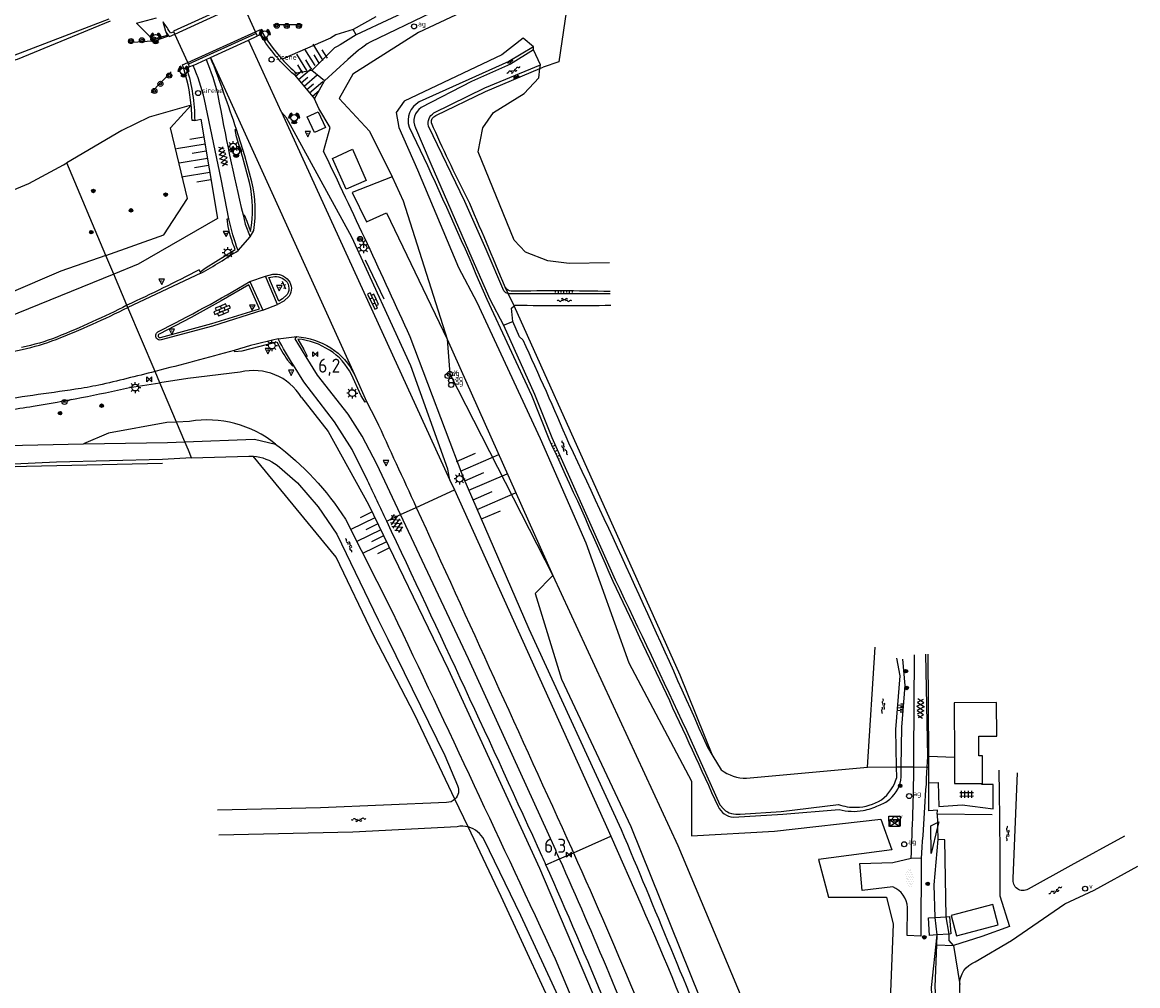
# Model space of a CAD drawing. Extents: x 121149 to 123702, y 457169 to 470031.
# Tile 38 of 87: x 122259 to 122458, y 463680 to 463852. Entities that reach past the tile are written whole.
import ezdxf

# ---------------------------------------------------------------- set-up
doc = ezdxf.new("R2010")
doc.units = 0
doc.header["$LTSCALE"] = 4
doc.layers.get('0').update_dxf_attribs({"color": 8, "linetype": 'CONTINUOUS'})
doc.layers.add('REFERENTIE', color=8, linetype='CONTINUOUS')
doc.styles.add('ISO', font='ISO')

# ---------------------------------------------------------------- blocks, each defined once
blk = doc.blocks.new('verkeerslicht')
at = {"color": 0, "linetype": 'Continuous'}
for p, q in [((-1, 0), (-0.6, 0)), ((-0.3, 0.52), (-0.5, 0.86)), ((0.3, 0.52), (0.5, 0.86)), ((0.6, 0), (1, 0)), ((-0.3, -0.52), (-0.5, -0.86)), ((0.3, -0.52), (0.5, -0.86))]:
    blk.add_line(p, q, dxfattribs=at)
at = {"color": 0}
blk.add_circle((0, 0), 0.6, dxfattribs=at)
at = {"color": 0, "linetype": 'Continuous'}
for radius, start, end in [(0.996, 119.9985, 179.9935), (0.897, 119.9989, 179.9928), (0.797, 119.9994, 179.9919), (0.697, 120, 179.9907), (0.697, 0.0093, 60), (0.797, 0.0081, 60.0006), (0.897, 0.0072, 60.0011), (0.996, 0.0065, 60.0015), (0.996, 240.0015, 299.9985), (0.897, 240.0011, 299.9989), (0.797, 240.0006, 299.9994), (0.697, 240, 300)]:
    blk.add_arc((0, 0), radius, start, end, dxfattribs=at)
blk = doc.blocks.new('paal')
at = {"color": 0}
for radius in [0.45, 0.2]:
    blk.add_circle((0, 0), radius, dxfattribs=at)
blk = doc.blocks.new('sirene')
at = {"color": 0}
blk.add_circle((0, 0), 0.45, dxfattribs=at)
at = {"color": 0, "style": 'ISO'}
blk.add_attdef('SIRENE', (0.7, 0), '', height=0.9, dxfattribs=at)
blk = doc.blocks.new('talud')
at = {"color": 0}
for p, q in [((0, 0.75), (0.5, 0.75)), ((0, 0.5), (1, 0.5)), ((0, 0.25), (0.5, 0.25)), ((0, 0), (1, 0)), ((0, -0.25), (0.5, -0.25)), ((0, -0.5), (1, -0.5)), ((0, -0.75), (0.5, -0.75))]:
    blk.add_line(p, q, dxfattribs=at)
blk = doc.blocks.new('verkeersbord')
at = {"color": 0}
for p, q in [((0.5, 0.32), (-0.5, 0.32)), ((-0.5, 0.32), (0, -0.6)), ((0, -0.6), (0.5, 0.32))]:
    blk.add_line(p, q, dxfattribs=at)
blk = doc.blocks.new('verkeersbord-pl')
at = {"linetype": 'Continuous'}
blk.add_circle((0, 0), 0.03, dxfattribs=at)
blk = doc.blocks.new('lichtmast')
at = {"color": 0}
for p, q in [((-0.6, 0), (-1, 0)), ((-0.71, 0.71), (-0.42, 0.42)), ((0, 0.6), (0, 1)), ((0.42, 0.42), (0.71, 0.71)), ((0.6, 0), (1, 0)), ((-0.42, -0.42), (-0.71, -0.71)), ((0, -0.6), (0, -1)), ((0.42, -0.42), (0.71, -0.71))]:
    blk.add_line(p, q, dxfattribs=at)
blk.add_circle((0, 0), 0.6, dxfattribs=at)
blk = doc.blocks.new('water')
at = {"color": 0, "linetype": 'ByBlock', "lineweight": -2}
for centre, start, end in [((-0.01, 0.75), 129.7446, 230.2554), ((-0.32, 1.12), 309.7446, 50.2554), ((-0.32, 0.37), 309.7446, 50.2554), ((0.32, 0.01), 129.7446, 230.2554), ((0, 0.38), 309.7446, 50.2554), ((-0.01, -0.74), 129.7446, 230.2554), ((-0.32, -0.37), 309.7446, 50.2554), ((-0.32, -1.12), 309.7446, 50.2554), ((0, -0.37), 309.7446, 50.2554)]:
    blk.add_arc(centre, 0.244, start, end, dxfattribs=at)
blk = doc.blocks.new('boom')
at = {"color": 0}
for radius in [0.315, 0.225, 0.135]:
    blk.add_circle((0, 0), radius, dxfattribs=at)
blk = doc.blocks.new('asfalt4')
at = {"color": 0, "linetype": 'ByBlock', "lineweight": -2}
for p, q in [((-0.63, 0.38), (0.64, 1.04)), ((-0.63, 0.4), (0.66, -0.42)), ((-0.57, -0.3), (0.73, 0.38)), ((-0.53, 1.07), (0.74, 0.27)), ((-0.52, 1.14), (0.54, 1.69)), ((-0.43, 1.75), (0.63, 1.08)), ((-0.56, -0.38), (0.58, -1.1)), ((-0.49, -0.96), (0.67, -0.36)), ((-0.46, -1.19), (0.39, -1.73)), ((-0.34, -1.59), (0.57, -1.11))]:
    blk.add_line(p, q, dxfattribs=at)
blk = doc.blocks.new('klinkers6')
at = {"color": 0, "linetype": 'ByBlock', "lineweight": -2}
for p, q in [((-0.25, 1), (-0.75, 1)), ((-0.75, 1), (-0.75, 0)), ((-0.25, 0), (-0.75, 0)), ((-0.75, 0), (-0.75, -1)), ((0.25, 1.5), (-0.25, 1.5)), ((-0.25, 1.5), (-0.25, 0.5)), ((0.25, 0.5), (-0.25, 0.5)), ((-0.25, 0.5), (-0.25, -0.5)), ((0.25, 0.5), (0.25, 1.5)), ((0.75, 1), (0.25, 1)), ((0.25, -0.5), (0.25, 0.5)), ((0.75, 0), (0.75, 1)), ((-0.75, -1), (-0.25, -1)), ((-0.25, -0.5), (-0.25, 0)), ((0.25, -0.5), (-0.25, -0.5)), ((-0.25, -0.5), (-0.25, -1.5)), ((-0.25, -1.5), (0.25, -1.5)), ((0.75, 0), (0.25, 0)), ((0.25, 0), (0.25, -0.5)), ((0.25, -1.5), (0.25, -0.5)), ((0.25, -1), (0.75, -1)), ((0.75, -1), (0.75, 0))]:
    blk.add_line(p, q, dxfattribs=at)
blk = doc.blocks.new('afsl-gas')
at = {"color": 0}
blk.add_circle((0, 0), 0.45, dxfattribs=at)
at = {"color": 0, "style": 'ISO'}
blk.add_attdef('AFSL-GAS', (0.7, 0), '', height=0.9, dxfattribs=at)
blk = doc.blocks.new('verklikker')
at = {"color": 0}
blk.add_circle((0, 0), 0.45, dxfattribs=at)
at = {"color": 0, "style": 'ISO'}
blk.add_attdef('VERKLIKKER', (0.7, 0), '', height=0.9, dxfattribs=at)
blk = doc.blocks.new('kilometerpaal')
at = {"color": 0}
for p, q in [((-0.44, 0.44), (0.44, -0.44)), ((-0.44, -0.44), (-0.44, 0.44)), ((0.44, 0.44), (-0.44, -0.44)), ((0.44, -0.44), (0.44, 0.44))]:
    blk.add_line(p, q, dxfattribs=at)
at = {"color": 0, "style": 'ISO'}
blk.add_attdef('KILOMETERPAAL', (0.59, 0.87), '', height=2.5, dxfattribs=at)
blk = doc.blocks.new('aanduidingsbord')
at = {"color": 0}
for p, q in [((-0.81, -0.33), (0, 0)), ((-1.45, -0.5), (-1.01, -0.5))]:
    blk.add_line(p, q, dxfattribs=at)
blk.add_circle((-1.23, -0.5), 0.45, dxfattribs=at)
blk = doc.blocks.new('klinkers4')
at = {"color": 0, "linetype": 'ByBlock', "lineweight": -2}
for p, q in [((0, 1.5), (-0.5, 1.5)), ((-0.5, 1.5), (-0.5, 0.5)), ((-0.5, 0.5), (-0.5, -0.5)), ((0, 0.5), (-0.5, 0.5)), ((0, 1.5), (0, 1)), ((0.5, 1), (0, 1)), ((0, 1), (0, 0.5)), ((0, 0.5), (0, 0)), ((0.5, 0), (0, 0)), ((0, 0), (0, -0.5)), ((0.5, 0), (0.5, 1)), ((0.5, -1), (0.5, 0)), ((-0.5, -0.5), (-0.5, -1.5)), ((0, -0.5), (-0.5, -0.5)), ((-0.5, -1.5), (0, -1.5)), ((0, -0.5), (0, -1)), ((0, -1), (0.5, -1)), ((0, -1), (0, -1.5))]:
    blk.add_line(p, q, dxfattribs=at)
blk = doc.blocks.new('klinkers2')
at = {"color": 0, "linetype": 'ByBlock', "lineweight": -2}
for p, q in [((-0.31, 0.5), (0, 0.5)), ((0, -0.75), (0, 0.75)), ((0, 0), (0.31, 0)), ((0, -0.5), (-0.31, -0.5))]:
    blk.add_line(p, q, dxfattribs=at)
blk = doc.blocks.new('wegwijzer')
at = {"color": 0}
for q in [(-0.42, 1.42), (0.42, 1.42), (0, 0)]:
    blk.add_line((0, 1), q, dxfattribs=at)
blk = doc.blocks.new('asfalt6')
at = {"color": 0, "linetype": 'ByBlock', "lineweight": -2}
for p, q in [((-0.93, 0.18), (0.7, 1.13)), ((-0.89, -0.52), (0.89, 0.52)), ((-0.89, 0.52), (0.89, -0.52)), ((-0.76, 1.01), (0.3, 1.62)), ((-0.7, 1.13), (0.93, 0.18)), ((-0.3, 1.62), (0.76, 1.01)), ((-0.93, -0.18), (0.7, -1.13)), ((-0.76, -1.01), (0.3, -1.62)), ((-0.7, -1.13), (0.93, -0.18)), ((-0.3, -1.62), (0.76, -1.01))]:
    blk.add_line(p, q, dxfattribs=at)
blk = doc.blocks.new('halfverhard4')
at = {"color": 0, "linetype": 'ByBlock', "lineweight": -2}
for p, q in [((-0.625, 0.625), (-0.625, 0.625)), ((-0.625, 0), (-0.625, 0)), ((-0.46875, 0.9375), (-0.46875, 0.9375)), ((-0.46875, 0.3125), (-0.46875, 0.3125)), ((-0.3125, 1.25), (-0.3125, 1.25)), ((-0.3125, 0.625), (-0.3125, 0.625)), ((-0.3125, 0), (-0.3125, 0)), ((-0.15625, 1.5625), (-0.15625, 1.5625)), ((-0.15625, 0.9375), (-0.15625, 0.9375)), ((-0.15625, 0.3125), (-0.15625, 0.3125)), ((0, 1.25), (0, 1.25)), ((0, 0.625), (0, 0.625)), ((0, 0), (0, 0)), ((0.15625, 1.5625), (0.15625, 1.5625)), ((0.15625, 0.9375), (0.15625, 0.9375)), ((0.15625, 0.3125), (0.15625, 0.3125)), ((0.3125, 1.25), (0.3125, 1.25)), ((0.3125, 0.625), (0.3125, 0.625)), ((0.3125, 0), (0.3125, 0)), ((0.46875, 0.9375), (0.46875, 0.9375)), ((0.46875, 0.3125), (0.46875, 0.3125)), ((0.625, 0.625), (0.625, 0.625)), ((0.625, 0), (0.625, 0)), ((-0.625, -0.625), (-0.625, -0.625)), ((-0.46875, -0.3125), (-0.46875, -0.3125)), ((-0.46875, -0.9375), (-0.46875, -0.9375)), ((-0.3125, -0.625), (-0.3125, -0.625)), ((-0.3125, -1.25), (-0.3125, -1.25)), ((-0.15625, -0.3125), (-0.15625, -0.3125)), ((-0.15625, -0.9375), (-0.15625, -0.9375)), ((-0.15625, -1.5625), (-0.15625, -1.5625)), ((0, -0.625), (0, -0.625)), ((0, -1.25), (0, -1.25)), ((0.15625, -0.3125), (0.15625, -0.3125)), ((0.15625, -0.9375), (0.15625, -0.9375)), ((0.15625, -1.5625), (0.15625, -1.5625)), ((0.3125, -0.625), (0.3125, -0.625)), ((0.3125, -1.25), (0.3125, -1.25)), ((0.46875, -0.3125), (0.46875, -0.3125)), ((0.46875, -0.9375), (0.46875, -0.9375)), ((0.625, -0.625), (0.625, -0.625))]:
    blk.add_line(p, q, dxfattribs=at)
blk = doc.blocks.new('schk')
at = {"color": 0}
for p, q in [((0.86, 0.56), (-0.86, 0.56)), ((-0.86, 0.56), (-0.86, -0.56)), ((0.86, -0.56), (0.86, 0.56)), ((-0.86, -0.56), (0.86, -0.56))]:
    blk.add_line(p, q, dxfattribs=at)
at = {"color": 0, "linetype": 'Continuous'}
for p, q in [((-0.86, 0.56), (0.86, -0.56)), ((-0.86, -0.56), (0.86, 0.56))]:
    blk.add_line(p, q, dxfattribs=at)
blk = doc.blocks.new('tegels4')
at = {"color": 0, "linetype": 'ByBlock', "lineweight": -2}
for p, q in [((0.62, 0.94), (-0.62, 0.94)), ((0.62, 0.31), (-0.62, 0.31)), ((-0.31, -1.23), (-0.31, 1.25)), ((0.31, -1.23), (0.31, 1.25)), ((0.62, -0.31), (-0.62, -0.31)), ((0.62, -0.94), (-0.62, -0.94))]:
    blk.add_line(p, q, dxfattribs=at)

msp = doc.modelspace()

# ---------------------------------------------------------------- linework, layer by layer
at = {"layer": 'REFERENTIE'}
for points in [[(122413.857, 463892.312), (122405.723, 463888.404), (122375.8, 463874.397), (122321.339, 463848.193)], [(122410.499, 463886.918), (122409.95, 463887.417), (122329.968, 463849.899), (122318.252, 463842.44), (122315.821, 463838.103), (122321.207, 463832.291), (122325.265, 463824.127)], [(122396.807, 463886.313), (122365.638, 463871.694), (122337.979, 463858.432), (122318.872, 463849.489)], [(122298.381, 463855.549), (122298.339, 463855.606), (122286.257, 463850.125), (122286.293, 463850.035)], [(122286.478, 463849.582), (122298.575, 463855.112)], [(122300.875, 463850.035), (122298.575, 463855.112)], [(122356.66, 463855.524), (122355.004, 463844.636)], [(122216.138, 463841.308), (122220.885, 463840.271), (122231.994, 463840.197), (122242.612, 463841.64), (122256.886, 463845.474), (122274.755, 463852.348)], [(122283.335, 463848.87), (122282.551, 463848.653), (122279.622, 463851.545), (122283.225, 463852.53)], [(122322.336, 463852.691), (122318.289, 463850.408)], [(122274.959, 463851.891), (122258.315, 463845.058), (122242.636, 463840.701), (122231.961, 463839.539), (122220.911, 463839.586), (122216.147, 463840.471)], [(122284.894, 463850.076), (122284.426, 463851.776)], [(122300.875, 463850.035), (122301.757, 463850.428)], [(122309.191, 463851.234), (122304.088, 463851.237)], [(122318.289, 463850.408), (122315.234, 463849.504)], [(122318.872, 463849.489), (122318.289, 463850.408)], [(122278.151, 463848.101), (122283.239, 463848.469)], [(122284.894, 463850.076), (122285.094, 463849.346), (122283.335, 463848.87)], [(122283.335, 463848.87), (122283.527, 463848.628), (122285.414, 463849.293)], [(122285.414, 463849.293), (122284.894, 463850.076)], [(122285.414, 463849.293), (122285.548, 463849.191), (122286.478, 463849.582)], [(122286.293, 463850.035), (122285.734, 463849.77)], [(122286.478, 463849.582), (122286.293, 463850.035)], [(122288.788, 463844.54), (122286.478, 463849.582)], [(122288.788, 463844.54), (122300.875, 463850.035)], [(122301.019, 463849.719), (122288.921, 463844.237)], [(122292.866, 463845.445), (122299.66, 463848.55)], [(122299.66, 463848.55), (122301.236, 463849.271)], [(122305.513, 463835.64), (122299.66, 463848.55)], [(122301.019, 463849.719), (122300.875, 463850.035)], [(122301.236, 463849.271), (122301.019, 463849.719)], [(122301.787, 463849.501), (122301.236, 463849.271)], [(122314.277, 463848.903), (122305.623, 463845.131)], [(122315.234, 463849.504), (122314.277, 463848.903)], [(122348.657, 463848.892), (122344.848, 463845.928), (122327.412, 463837.644), (122325.982, 463835.62), (122326.47, 463832.933), (122329.818, 463825.398), (122337.122, 463807.947), (122340.372, 463801.754), (122351.673, 463777.435), (122359.842, 463758.771), (122367.538, 463737.359), (122378.717, 463716.257), (122378.686, 463706.499), (122393.498, 463707.284), (122412.525, 463709.467), (122414.492, 463703.975), (122401.397, 463702.243), (122403.18, 463695.5), (122413.53, 463695.553), (122414.688, 463690.677), (122413.534, 463660.394)], [(122350.532, 463847.362), (122348.657, 463848.892)], [(122314.974, 463847.151), (122310.953, 463843.099)], [(122350.5, 463847.343), (122346.1, 463844.732), (122330.11, 463837.486)], [(122350.5, 463846.783), (122346.396, 463844.266), (122339.45, 463841.125), (122330.481, 463836.488)], [(122350.5, 463846.783), (122350.532, 463847.362)], [(122350.532, 463847.362), (122350.5, 463847.343)], [(122351.742, 463844.148), (122350.5, 463846.783)], [(122287.866, 463844.12), (122288.788, 463844.54)], [(122288.921, 463844.237), (122288.788, 463844.54)], [(122289.766, 463844.028), (122292.057, 463845.075)], [(122292.057, 463845.075), (122292.866, 463845.445)], [(122292.866, 463845.445), (122318.532, 463788.806)], [(122317.354, 463845.073), (122313.222, 463841.241)], [(122355.004, 463844.636), (122352.224, 463843.711)], [(122282.23, 463839.153), (122285.814, 463842.846)], [(122289.128, 463843.736), (122288.602, 463843.488)], [(122289.128, 463843.736), (122288.921, 463844.237)], [(122289.766, 463844.028), (122289.128, 463843.736)], [(122308.195, 463842.619), (122307.832, 463842.319)], [(122307.832, 463842.319), (122311.435, 463838.077)], [(122310.953, 463843.099), (122308.195, 463842.619)], [(122313.222, 463841.241), (122310.953, 463843.099)], [(122332.737, 463835.539), (122341.803, 463840.002), (122351.742, 463844.148)], [(122364.099, 463808.781), (122356.881, 463808.65), (122353.053, 463809.137), (122349.087, 463810.664), (122347.041, 463812.807), (122340.613, 463828.576), (122341.482, 463832.881), (122343.377, 463835.599), (122348.843, 463839.027), (122351.45, 463841.771), (122351.659, 463843.472)], [(122341.948, 463839.364), (122351.659, 463843.472)], [(122351.659, 463843.472), (122351.742, 463844.148)], [(122351.659, 463843.472), (122352.224, 463843.711)], [(122311.435, 463838.077), (122313.222, 463841.241)], [(122333.058, 463835.064), (122341.948, 463839.364)], [(122274.166, 463810.108), (122284.53, 463813.778), (122288.752, 463820.283), (122285.705, 463832.869), (122289.402, 463836.917)], [(122289.402, 463836.917), (122281.912, 463834.777)], [(122296.123, 463816.656), (122294.773, 463823.725), (122291.771, 463837.947)], [(122313.041, 463828.652), (122314.211, 463832.914), (122312.161, 463836.307), (122311.435, 463838.077)], [(122290.03, 463834.193), (122291.143, 463834.414), (122294.075, 463816.713), (122279.964, 463808.526), (122275.588, 463806.752)], [(122281.912, 463834.777), (122277.045, 463832.401)], [(122305.513, 463835.64), (122335.596, 463769.946)], [(122335.596, 463769.946), (122335.241, 463771.905), (122328.622, 463790.36), (122318.073, 463813.344), (122306.44, 463834.671), (122305.513, 463835.64)], [(122311.407, 463832.01), (122310.108, 463834.819), (122312.077, 463835.73)], [(122312.077, 463835.73), (122313.377, 463832.921), (122311.407, 463832.01)], [(122277.045, 463832.401), (122267.179, 463826.597)], [(122290.03, 463834.193), (122289.549, 463834.156)], [(122299.813, 463823.115), (122298.59, 463827.745), (122297.466, 463831.243), (122297.267, 463832.584), (122297.462, 463832.601)], [(122300.235, 463823.246), (122298.986, 463827.853), (122297.462, 463832.601)], [(122328.326, 463832.992), (122331.585, 463826.132)], [(122329.444, 463832.88), (122332.194, 463826.431), (122339.495, 463809.612), (122342.736, 463802.288), (122345.124, 463797.663)], [(122345.202, 463803.752), (122342.063, 463811.179), (122338.233, 463819.692), (122331.788, 463833.171)], [(122318.204, 463829.065), (122320.613, 463823.469), (122317.037, 463821.922), (122314.636, 463827.403), (122318.204, 463829.065)], [(122266.62, 463826.268), (122267.179, 463826.597)], [(122274.166, 463810.108), (122267.179, 463826.597)], [(122260.413, 463822.937), (122266.62, 463826.268)], [(122250.753, 463818.922), (122260.413, 463822.937)], [(122325.265, 463824.127), (122318.158, 463821.318), (122320.7, 463816.093), (122324.246, 463817.696), (122335.077, 463795.169)], [(122325.265, 463824.127), (122327.258, 463819.819), (122335.077, 463795.169)], [(122275.588, 463806.752), (122254.604, 463798.244), (122239.059, 463794.43), (122237.244, 463793.892), (122225.509, 463792.942), (122210.799, 463793.5), (122198.659, 463794.753), (122178.385, 463799.294), (122168.576, 463808.495), (122166.704, 463809.542), (122151.822, 463813.553), (122135.293, 463819.088)], [(122295.993, 463815.267), (122295.844, 463816.597), (122296.123, 463816.656)], [(122298.652, 463817.335), (122298.853, 463817.353), (122299.363, 463816.221), (122299.974, 463814.363)], [(122298.652, 463817.335), (122299.033, 463815.677), (122299.941, 463813.421)], [(122299.941, 463813.421), (122300.559, 463814.547)], [(122297.763, 463810.965), (122299.941, 463813.421)], [(122291.03, 463807.158), (122292.063, 463807.964), (122297.237, 463811.157)], [(122274.166, 463810.108), (122266.159, 463807.272), (122247.081, 463799.127), (122237.008, 463796.165), (122224.597, 463794.899), (122215.455, 463794.848), (122196.612, 463796.94), (122179.462, 463800.48), (122177.252, 463802.315)], [(122275.588, 463806.752), (122274.166, 463810.108)], [(122323.836, 463802.313), (122320.501, 463809.222)], [(122277.939, 463801.206), (122275.588, 463806.752)], [(122291.152, 463806.931), (122278.106, 463800.809)], [(122291.03, 463807.158), (122290.807, 463807.495)], [(122291.152, 463806.931), (122291.03, 463807.158)], [(122302.688, 463806.413), (122303.995, 463806.735)], [(122299.682, 463804.821), (122294.736, 463802.003), (122289.392, 463799.01), (122283.669, 463796.048)], [(122283.922, 463795.435), (122293.084, 463797.947), (122301.618, 463800.571), (122299.682, 463804.821)], [(122299.884, 463805.414), (122302.688, 463806.413)], [(122299.884, 463805.414), (122302.189, 463800.323)], [(122304.821, 463801.322), (122302.688, 463806.413)], [(122306.542, 463803.118), (122305.691, 463802.336), (122305.043, 463801.905), (122303.29, 463806.128)], [(122306.87, 463802.845), (122305.953, 463801.947), (122304.821, 463801.322)], [(122346.004, 463803.271), (122345.448, 463804.42)], [(122345.782, 463804.019), (122345.448, 463804.42)], [(122347.059, 463801.092), (122346.004, 463803.271)], [(122364.211, 463803.21), (122346.32, 463803.248)], [(122278.106, 463800.809), (122277.939, 463801.206)], [(122282.949, 463789.381), (122278.106, 463800.809)], [(122302.189, 463800.323), (122304.821, 463801.322)], [(122342.184, 463802.276), (122350.165, 463785.174), (122353.247, 463777.327)], [(122346.819, 463798.317), (122346.58, 463800.685), (122347.059, 463801.092)], [(122347.059, 463801.092), (122347.219, 463801.228)], [(122376.712, 463735.14), (122347.059, 463801.092)], [(122302.189, 463800.323), (122293.193, 463797.49), (122284.022, 463795.017)], [(122345.124, 463797.663), (122346.819, 463798.317)], [(122345.124, 463797.663), (122350.709, 463785.329), (122353.799, 463777.616), (122365.091, 463752.164)], [(122348.607, 463794.996), (122347.993, 463795.576), (122346.819, 463798.317)], [(122297.064, 463793.131), (122297.132, 463792.925), (122298.475, 463793.064), (122304.676, 463794.679)], [(122304.93, 463795.217), (122308.234, 463795.62)], [(122309.902, 463791.974), (122307.959, 463795.198), (122308.234, 463795.62)], [(122308.443, 463795.173), (122309.537, 463793.292), (122310.083, 463792.079), (122309.902, 463791.974)], [(122366.214, 463707.565), (122349.746, 463743.386), (122337.95, 463770.543), (122328.472, 463795.568)], [(122335.077, 463795.169), (122335.586, 463788.945), (122353.938, 463752.929)], [(122335.077, 463795.169), (122353.938, 463752.929)], [(122306.604, 463791.376), (122307.5, 463790.379), (122307.651, 463790.485)], [(122326.792, 463763.819), (122322.541, 463772.842), (122319.929, 463777.835), (122317.397, 463781.762), (122311.959, 463788.739), (122309.902, 463791.974)], [(122283.807, 463787.356), (122282.949, 463789.381)], [(122298.161, 463789.238), (122288.777, 463788.128), (122283.807, 463787.356)], [(122320.876, 463769.911), (122318.146, 463775.433), (122315.009, 463780.389), (122309.514, 463787.537), (122307.651, 463790.485)], [(122320.701, 463784.011), (122320.46, 463783.911), (122319.751, 463785.026), (122318.026, 463788.827)], [(122318.532, 463788.806), (122320.701, 463784.011)], [(122278.365, 463786.511), (122283.807, 463787.356)], [(122286.78, 463780.34), (122283.807, 463787.356)], [(122309.07, 463784.757), (122313.852, 463778.657), (122321.026, 463765.641), (122335.294, 463736.244), (122351.582, 463700.722), (122365.88, 463667.089), (122372.723, 463650.161), (122379.324, 463631.25), (122385.756, 463608.812), (122391.242, 463586.475), (122394.723, 463568.271)], [(122320.701, 463784.011), (122322.389, 463780.793)], [(122286.78, 463780.34), (122285.028, 463780.242), (122274.636, 463778.379), (122270.197, 463776.44)], [(122289.119, 463780.472), (122286.78, 463780.34)], [(122288.273, 463776.817), (122286.78, 463780.34)], [(122270.197, 463776.44), (122285.158, 463776.7), (122288.273, 463776.817)], [(122288.273, 463776.817), (122300.702, 463777.282), (122304.439, 463776.418)], [(122288.913, 463775.307), (122288.273, 463776.817)], [(122199.239, 463775.894), (122214.312, 463775.927), (122228.828, 463775.835), (122242.905, 463775.854), (122270.197, 463776.44)], [(122289.481, 463773.967), (122288.913, 463775.307)], [(122284.286, 463772.969), (122260.01, 463772.403), (122241.753, 463771.861), (122222.483, 463771.107), (122203.934, 463770.491), (122189.383, 463770.269), (122187.266, 463771.354)], [(122265.383, 463773.177), (122245.003, 463772.243)], [(122284.309, 463773.65), (122265.383, 463773.177)], [(122289.481, 463773.967), (122284.309, 463773.65)], [(122289.481, 463773.967), (122299.704, 463774.276)], [(122315.31, 463756.216), (122300.488, 463774.254)], [(122304.731, 463772.624), (122308.39, 463769.498), (122312.066, 463765.221), (122315.406, 463760.318), (122322.799, 463745.01), (122324.482, 463741.576), (122334.668, 463720.791), (122336.959, 463715.44)], [(122335.596, 463769.946), (122336.377, 463768.218)], [(122329.577, 463765.097), (122336.377, 463768.218)], [(122336.377, 463768.218), (122363.845, 463707.487), (122364.32, 463706.407)], [(122326.792, 463763.819), (122329.577, 463765.097)], [(122316.919, 463763.018), (122325.33, 463746.426)], [(122324.302, 463762.676), (122326.792, 463763.819)], [(122354.47, 463703.892), (122338.907, 463738.1), (122326.792, 463763.819)], [(122322.029, 463742.204), (122315.31, 463756.216)], [(122353.938, 463752.929), (122350.778, 463749.72), (122355.475, 463734.462), (122367.861, 463708.132), (122380.221, 463677.565), (122386.268, 463666.345), (122391.256, 463654.599)], [(122353.938, 463752.929), (122376.279, 463704.726), (122390.038, 463671.93), (122395.28, 463657.755), (122401.635, 463637.739), (122407.692, 463616.095), (122413.051, 463593.832), (122417.646, 463571.199), (122419.267, 463553.777), (122422.486, 463542.2)], [(122329.328, 463728.076), (122322.029, 463742.204)], [(122410.098, 463718.727), (122411.515, 463740.143)], [(122418.427, 463720.736), (122418.514, 463738.773)], [(122420.491, 463738.893), (122420.843, 463720.623)], [(122421.048, 463720.616), (122420.947, 463738.914)], [(122415.305, 463718.806), (122415.204, 463725.482), (122415.96, 463735.068), (122415.371, 463738.178)], [(122416.158, 463718.798), (122416.226, 463725.898), (122416.837, 463733.328), (122416.454, 463738.02)], [(122382.537, 463720.674), (122376.712, 463735.14)], [(122433.197, 463724.29), (122433.169, 463730.275), (122425.59, 463730.24), (122425.635, 463720.468)], [(122336.485, 463713.014), (122329.328, 463728.076)], [(122377.788, 463725.301), (122383.791, 463712.006), (122384.464, 463711.21)], [(122425.635, 463720.468), (122425.656, 463715.788), (122430.672, 463715.811), (122430.649, 463720.731), (122430.011, 463720.728), (122429.995, 463724.276), (122433.197, 463724.29)], [(122381.543, 463722.299), (122382.537, 463720.674)], [(122382.537, 463720.674), (122384.017, 463718.253)], [(122420.843, 463720.623), (122420.743, 463718.754)], [(122421.048, 463720.616), (122420.843, 463720.623)], [(122421.058, 463718.751), (122421.048, 463720.616)], [(122425.635, 463720.468), (122421.048, 463720.616)], [(122388.541, 463716.77), (122410.098, 463718.727)], [(122410.098, 463718.727), (122415.305, 463718.806)], [(122415.335, 463716.889), (122415.305, 463718.806)], [(122415.305, 463718.806), (122416.158, 463718.798)], [(122416.141, 463717.016), (122416.158, 463718.798)], [(122416.158, 463718.798), (122418.407, 463718.776)], [(122418.407, 463718.776), (122420.743, 463718.754)], [(122420.743, 463718.754), (122421.058, 463718.751)], [(122421.073, 463715.941), (122421.058, 463718.751)], [(122436.155, 463698.829), (122436.919, 463717.707)], [(122421.073, 463715.941), (122422.735, 463715.981), (122422.851, 463711.694), (122427.05, 463712.022), (122432.57, 463711.267), (122432.556, 463715.63), (122430.483, 463715.663)], [(122421.101, 463710.92), (122421.073, 463715.941)], [(122338.843, 463708.052), (122336.485, 463713.014)], [(122334.998, 463712.42), (122312.475, 463711.488), (122294.076, 463711.058)], [(122386.198, 463709.834), (122395.038, 463710.335), (122405.064, 463711.159)], [(122387.382, 463710.369), (122394.687, 463710.83), (122404.946, 463712.064)], [(122422.594, 463711.08), (122421.101, 463710.92)], [(122422.562, 463710.342), (122422.594, 463711.08)], [(122415.954, 463709.996), (122415.932, 463708.182), (122413.984, 463708.139), (122413.93, 463709.972), (122415.954, 463709.996)], [(122422.562, 463710.342), (122422.605, 463708.837)], [(122432.396, 463710.241), (122422.562, 463710.342)], [(122422.605, 463708.837), (122422.831, 463708.944)], [(122422.831, 463708.944), (122422.627, 463708.071)], [(122336.883, 463708.1), (122318.23, 463707.123), (122294.348, 463706.568)], [(122344.736, 463695.65), (122338.843, 463708.052)], [(122422.627, 463708.071), (122421.515, 463703.304), (122421.439, 463708.282), (122422.605, 463708.837)], [(122422.605, 463708.837), (122422.627, 463708.071)], [(122422.627, 463708.071), (122422.692, 463705.825)], [(122368.702, 463643.267), (122364.672, 463653.15), (122356.786, 463673.773), (122348.23, 463692.234), (122341.698, 463705.752)], [(122357.635, 463703.466), (122364.32, 463706.407)], [(122364.32, 463706.407), (122369.722, 463694.126)], [(122422.692, 463705.825), (122421.97, 463697.705)], [(122424.154, 463692.039), (122423.907, 463705.757), (122422.692, 463705.825)], [(122455.977, 463706.385), (122446.417, 463701.154), (122438.816, 463696.936)], [(122355.149, 463702.372), (122357.635, 463703.466)], [(122352.722, 463701.305), (122355.149, 463702.372)], [(122414.673, 463697.352), (122409.162, 463696.732), (122408.761, 463701.541), (122414.657, 463701.693), (122417.909, 463702.471)], [(122419.694, 463702.434), (122419.653, 463688.585), (122417.194, 463688.651), (122417.257, 463693.683)], [(122419.694, 463702.434), (122417.909, 463702.471)], [(122429.329, 463683.981), (122435.845, 463687.79), (122445.335, 463694.333), (122450.574, 463696.803), (122458.358, 463701.043)], [(122421.97, 463697.705), (122422.174, 463691.922)], [(122356.322, 463670.521), (122344.736, 463695.65)], [(122433.75, 463695.76), (122435.497, 463690.264), (122430.523, 463688.506)], [(122433.439, 463690.587), (122432.495, 463694.195), (122425.071, 463692.253), (122426.014, 463688.645), (122433.439, 463690.587)], [(122422.517, 463688.778), (122421.214, 463688.682), (122421.012, 463691.853), (122422.174, 463691.922)], [(122422.174, 463691.922), (122424.154, 463692.039)], [(122422.174, 463691.922), (122422.517, 463688.778)], [(122424.154, 463692.039), (122424.787, 463692.076)], [(122424.729, 463688.941), (122424.154, 463692.039)], [(122424.787, 463692.076), (122424.998, 463688.961), (122424.729, 463688.941)], [(122422.517, 463688.778), (122421.518, 463679.421), (122421.61, 463676.929)], [(122422.451, 463687.016), (122422.173, 463679.542), (122422.31, 463676.935)], [(122422.517, 463688.778), (122422.451, 463687.016)], [(122422.451, 463687.016), (122425.463, 463686.904)], [(122424.729, 463688.941), (122422.517, 463688.778)], [(122425.463, 463686.904), (122424.7, 463687.8), (122424.729, 463688.941)], [(122430.523, 463688.506), (122425.463, 463686.904)], [(122425.463, 463686.904), (122426.593, 463679.96)], [(122354.386, 463684.502), (122365.153, 463658.86), (122369.377, 463647.847), (122375.732, 463630.488), (122382.796, 463607.988), (122388.123, 463585.605), (122390.359, 463571.68)], [(122426.687, 463676.975), (122426.593, 463679.96)]]:
    msp.add_lwpolyline(points, dxfattribs=at)
for points in [[(122285.734, 463849.77, 0.0120442), (122284.426, 463851.776)], [(122301.757, 463850.428, 0.0538367), (122305.623, 463845.131)], [(122307.832, 463842.319, -0.0770356), (122301.787, 463849.501)], [(122318.872, 463849.489, -0.0240718), (122314.974, 463847.151)], [(122321.339, 463848.193, 0.0426479), (122317.354, 463845.073)], [(122292.057, 463845.075, -0.0398274), (122294.178, 463838.668)], [(122297.462, 463832.601, 0.0134027), (122292.866, 463845.445)], [(122305.623, 463845.131, 0.0295049), (122308.195, 463842.619)], [(122289.402, 463836.917, 0.0569085), (122287.866, 463844.12)], [(122288.602, 463843.488, -0.0742495), (122290.03, 463834.193)], [(122291.771, 463837.947, 0.0448444), (122289.766, 463844.028)], [(122294.178, 463838.668, 0.0149094), (122298.652, 463817.335)], [(122289.43, 463836.612, 0.0002985), (122289.402, 463836.917)], [(122289.549, 463834.156, 0.0191314), (122289.43, 463836.612)], [(122330.11, 463837.486, 0.3728404), (122328.326, 463832.992)], [(122330.481, 463836.488, 0.3877424), (122329.444, 463832.88)], [(122331.788, 463833.171, -0.3408795), (122332.737, 463835.539)], [(122332.303, 463833.741, -0.3754583), (122333.058, 463835.064)], [(122338.691, 463820.341, -0.0170529), (122332.303, 463833.741)], [(122328.472, 463795.568, 0.0060055), (122313.041, 463828.652)], [(122331.585, 463826.132, -0.0061727), (122342.184, 463802.276)], [(122299.974, 463814.363, 0.1038605), (122299.813, 463823.115)], [(122300.559, 463814.547, 0.0970208), (122300.235, 463823.246)], [(122345.448, 463804.42, 0.0049501), (122338.691, 463820.341)], [(122297.763, 463810.965, -0.0330731), (122296.123, 463816.656)], [(122297.237, 463811.157, -0.0408186), (122295.993, 463815.267)], [(122291.152, 463806.931, 0.0181365), (122297.763, 463810.965)], [(122290.807, 463807.495, -0.0103663), (122277.939, 463801.206)], [(122303.995, 463806.735, -0.2642585), (122306.79, 463805.63)], [(122283.456, 463796.429, 0.0156296), (122299.884, 463805.414)], [(122303.29, 463806.128, -0.2306073), (122305.961, 463805.87)], [(122305.961, 463805.87, -0.3957189), (122306.542, 463803.118)], [(122306.79, 463805.63, -0.3310646), (122306.87, 463802.845)], [(122346.004, 463803.271, -0.1766001), (122345.202, 463803.752)], [(122346.756, 463803.696, -0.1876744), (122345.782, 463804.019)], [(122346.32, 463803.248, -0.0539725), (122346.004, 463803.271)], [(122364.177, 463803.653, 0.0095862), (122346.756, 463803.696)], [(122265.287, 463795.091, 0.0215853), (122278.106, 463800.809)], [(122277.939, 463801.206, -0.0235231), (122265.414, 463795.517)], [(122347.219, 463801.228, 0.0101046), (122364.34, 463801.205)], [(122265.414, 463795.517, -0.0414052), (122259.115, 463793.642)], [(122259.255, 463793.308, 0.038588), (122265.287, 463795.091)], [(122283.228, 463795.283, -0.4625709), (122283.456, 463796.429)], [(122284.022, 463795.017, -0.297585), (122283.228, 463795.283)], [(122283.669, 463796.048, 0.8661416), (122283.922, 463795.435)], [(122304.93, 463795.217, 0.0190764), (122297.064, 463793.131)], [(122304.676, 463794.679, 0.0258789), (122306.604, 463791.376)], [(122307.651, 463790.485, -0.0264271), (122304.93, 463795.217)], [(122308.234, 463795.62, -0.1229399), (122314.326, 463793.569)], [(122314.105, 463793.167, 0.1194202), (122308.443, 463795.173)], [(122348.607, 463794.996, -0.0055), (122356.768, 463776.623)], [(122245.045, 463790.448, 0.0057637), (122259.255, 463793.308)], [(122297.064, 463793.131, -0.0059631), (122282.949, 463789.381)], [(122318.026, 463788.827, 0.1356987), (122314.105, 463793.167)], [(122314.326, 463793.569, -0.1464032), (122318.532, 463788.806)], [(122282.949, 463789.381, -0.0071579), (122272.908, 463786.933)], [(122309.07, 463784.757, 0.3293331), (122298.161, 463789.238)], [(122272.908, 463786.933, -0.0155323), (122268.729, 463786.192)], [(122268.729, 463786.192, -0.001383), (122253.544, 463784.029)], [(122261.175, 463783.172, 0.0144812), (122278.365, 463786.511)], [(122251.643, 463782.119, 0.0263355), (122261.175, 463783.172)], [(122304.439, 463776.418, 0.2129373), (122289.119, 463780.472)], [(122322.389, 463780.793, -0.0002589), (122329.577, 463765.097)], [(122353.247, 463777.327, -0.0070218), (122364.673, 463751.928)], [(122356.768, 463776.623, -0.0061003), (122381.543, 463722.299)], [(122304.439, 463776.418, -0.0911903), (122316.919, 463763.018)], [(122299.704, 463774.276, -0.0254901), (122300.488, 463774.254)], [(122300.488, 463774.254, -0.1452084), (122304.731, 463772.624)], [(122324.302, 463762.676, 0.0002793), (122320.876, 463769.911)], [(122329.577, 463765.097, -0.0008689), (122357.326, 463704.155)], [(122352.071, 463702.769, 0.0036249), (122324.302, 463762.676)], [(122364.673, 463751.928, -0.0050498), (122383.458, 463711.715)], [(122365.091, 463752.164, -0.0030864), (122377.788, 463725.301)], [(122325.33, 463746.426, -0.0017134), (122354.386, 463684.502)], [(122418.407, 463718.776, 0.0010203), (122418.427, 463720.736)], [(122384.017, 463718.253, 0.1709061), (122388.541, 463716.77)], [(122412.635, 463712.915, 0.1681101), (122415.335, 463716.889)], [(122414.099, 463713.014, 0.2002768), (122416.141, 463717.016)], [(122417.909, 463702.471, 0.0092004), (122418.407, 463718.776)], [(122420.743, 463718.754, -0.0047223), (122419.694, 463702.434)], [(122433.57, 463718.201, -0.0044562), (122433.75, 463695.76)], [(122336.959, 463715.44, -0.3173604), (122336.485, 463713.014)], [(122336.485, 463713.014, -0.1936681), (122334.998, 463712.42)], [(122408.089, 463711.564, 0.1348334), (122412.635, 463712.915)], [(122412.095, 463711.904, 0.0988721), (122414.099, 463713.014)], [(122383.458, 463711.715, 0.2785018), (122386.198, 463709.834)], [(122384.464, 463711.21, 0.2252131), (122387.382, 463710.369)], [(122404.946, 463712.064, 0.08973), (122408.089, 463711.564)], [(122405.064, 463711.159, 0.1068207), (122409.361, 463711.002)], [(122409.361, 463711.002, 0.0709578), (122412.095, 463711.904)], [(122338.843, 463708.052, 0.1132723), (122336.883, 463708.1)], [(122341.698, 463705.752, 0.2178487), (122338.843, 463708.052)], [(122383.824, 463665.037, 0.0021223), (122366.214, 463707.565)], [(122355.149, 463702.372, 0.0005485), (122354.47, 463703.892)], [(122357.326, 463704.155, -0.0017503), (122357.635, 463703.466)], [(122357.635, 463703.466, -0.0075073), (122369.229, 463676.561)], [(122352.722, 463701.305, 0.0005703), (122352.071, 463702.769)], [(122373.841, 463650.55, 0.0117189), (122352.722, 463701.305)], [(122372.569, 463660.985, 0.0104482), (122355.149, 463702.372)], [(122417.257, 463693.683, 0.2851329), (122414.673, 463697.352)], [(122438.816, 463696.936, -0.6424599), (122436.155, 463698.829)], [(122369.722, 463694.126, -0.0097948), (122381.867, 463664.823)], [(122426.593, 463679.96, -0.3168522), (122429.329, 463683.981)]]:
    msp.add_lwpolyline(points, format="xyb", dxfattribs=at)

# ---------------------------------------------------------------- block references
at = {"layer": 'REFERENTIE', "linetype": 'Continuous'}
for name, p in [('verkeerslicht', (122302.54, 463849.561)), ('paal', (122304.68, 463851.09)), ('paal', (122306.468, 463851.064)), ('paal', (122308.626, 463851.06)), ('paal', (122278.656, 463848.355)), ('paal', (122280.61, 463848.513)), ('verkeerslicht', (122283.057, 463848.941)), ('paal', (122282.665, 463848.654)), ('paal', (122285.48, 463842.206)), ('verkeerslicht', (122288.036, 463842.99)), ('paal', (122283.916, 463840.726)), ('paal', (122282.834, 463839.466)), ('verkeerslicht', (122307.788, 463834.65)), ('lichtmast', (122296.907, 463829.516)), ('verkeersbord', (122310.225, 463831.875)), ('verkeersbord-pl', (122310.225, 463831.875)), ('verkeerslicht', (122297.424, 463828.654)), ('boom', (122271.942, 463821.605)), ('boom', (122284.839, 463820.956)), ('boom', (122278.645, 463818.143)), ('boom', (122271.572, 463814.258)), ('verkeersbord', (122295.617, 463814.06)), ('verkeersbord-pl', (122295.617, 463814.06)), ('paal', (122319.542, 463813.046)), ('lichtmast', (122320.155, 463811.476)), ('wegwijzer', (122320.155, 463811.476)), ('lichtmast', (122295.943, 463810.586)), ('verkeersbord', (122284.138, 463805.523)), ('verkeersbord-pl', (122284.138, 463805.523)), ('verkeersbord', (122305.112, 463804.398)), ('verkeersbord-pl', (122305.112, 463804.398)), ('verkeersbord', (122300.305, 463800.923)), ('verkeersbord-pl', (122300.305, 463800.923)), ('verkeersbord', (122285.945, 463796.6)), ('verkeersbord-pl', (122285.945, 463796.6)), ('lichtmast', (122303.807, 463793.989)), ('verkeersbord', (122303.103, 463793.141)), ('verkeersbord-pl', (122303.103, 463793.141)), ('verkeersbord', (122307.249, 463789.267)), ('verkeersbord-pl', (122307.249, 463789.267)), ('lichtmast', (122279.406, 463786.492)), ('kilometerpaal', (122281.913, 463787.96)), ('lichtmast', (122318.16, 463785.523)), ('aanduidingsbord', (122268.015, 463784.427)), ('boom', (122273.408, 463783.268)), ('boom', (122265.993, 463781.939)), ('verkeersbord', (122324.197, 463773.159)), ('verkeersbord-pl', (122324.197, 463773.159)), ('lichtmast', (122337.317, 463770.219)), ('boom', (122416.992, 463735.876)), ('boom', (122417.122, 463732.869)), ('boom', (122415.958, 463715.397)), ('schk', (122414.99, 463708.784)), ('boom', (122420.877, 463697.906)), ('boom', (122420.26, 463688.368))]:
    msp.add_blockref(name, p, dxfattribs=at)
for name, p, values in [('afsl-gas', (122329.177, 463850.987), {'AFSL-GAS': 'ag'}), ('sirene', (122303.763, 463845.05), {'SIRENE': 'sirene'}), ('sirene', (122290.634, 463839.085), {'SIRENE': 'sirene'}), ('afsl-gas', (122335.182, 463788.571), {'AFSL-GAS': 'ag'}), ('verklikker', (122335.586, 463788.945), {'VERKLIKKER': 'v'}), ('afsl-gas', (122335.79, 463787.75), {'AFSL-GAS': 'ag'}), ('afsl-gas', (122335.806, 463786.963), {'AFSL-GAS': 'ag'}), ('afsl-gas', (122417.562, 463713.572), {'AFSL-GAS': 'ag'}), ('verklikker', (122415.067, 463709.503), {'VERKLIKKER': 'v'}), ('afsl-gas', (122416.682, 463704.961), {'AFSL-GAS': 'ag'}), ('verklikker', (122448.967, 463697.04), {'VERKLIKKER': 'v'})]:
    msp.add_blockref(name, p, dxfattribs=at).add_auto_attribs(values)
for p, xscale, yscale, rotation in [((122311.512, 463843.983), 3.438541, 3.438541, 121.5267225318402), ((122346.195, 463844.904), 0.650792, 0.650792, 297.5494178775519), ((122309.545, 463840.303), 3.106046, 3.106046, 40.32518218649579), ((122347.552, 463841.735), 0.614392, 0.614392, 112.892460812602), ((122292.302, 463827.416), 5.143061, 5.143061, 189.4000521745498), ((122355.886, 463803.752), 0.54706, 2, 270.2094900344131), ((122354.272, 463775.09), 0.592537, 2, 24.53199124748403), ((122338.984, 463768.163), 7.443978, 7.443978, 23.47247945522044), ((122323.237, 463761.086), 4.761817, 4.761817, 205.8870262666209), ((122416.501, 463729.239), 0.997377, 0.997377, 175.2840650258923)]:
    msp.add_blockref('talud', p, dxfattribs=dict(at, xscale=xscale, yscale=yscale, rotation=rotation))
for name, p, rotation in [('water', (122346.979, 463843.091), 295.7195129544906), ('asfalt4', (122295.133, 463827.799), 193.8277950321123), ('klinkers2', (122305.995, 463804.759), 21.66303986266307), ('klinkers4', (122321.98, 463802.047), 25.02727879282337), ('klinkers6', (122294.914, 463800.367), 292.8975910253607), ('water', (122356.02, 463802.138), 89.65622944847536), ('water', (122355.935, 463775.701), 201.7695016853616), ('asfalt6', (122326.018, 463762.236), 204.5150707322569), ('water', (122317.653, 463758.399), 25.07917899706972), ('water', (122412.941, 463729.599), 355.1792339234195), ('asfalt4', (122419.554, 463729.213), 359.5416435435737), ('tegels4', (122427.821, 463713.893), 270.1718868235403), ('water', (122319.28, 463709.324), 273.8407470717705), ('water', (122435.162, 463706.913), 358.6251652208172), ('halfverhard4', (122417.654, 463698.953), 3.497695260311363), ('water', (122443.735, 463696.655), 298.53733754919)]:
    msp.add_blockref(name, p, dxfattribs=dict(at, rotation=rotation))
ref = msp.add_blockref('kilometerpaal', (122311.547, 463792.468), dxfattribs=at)
ref.add_attrib('KILOMETERPAAL', '6,2', (122312.083, 463789.168), dxfattribs={"layer": '0', "color": 0, "height": 2.5, "style": 'ISO'})
ref = msp.add_blockref('kilometerpaal', (122356.844, 463703.118), dxfattribs=at)
ref.add_attrib('KILOMETERPAAL', '6,3', (122352.393, 463703.457), dxfattribs={"layer": '0', "color": 0, "height": 2.5, "style": 'ISO'})

doc.saveas('drawing.dxf')
